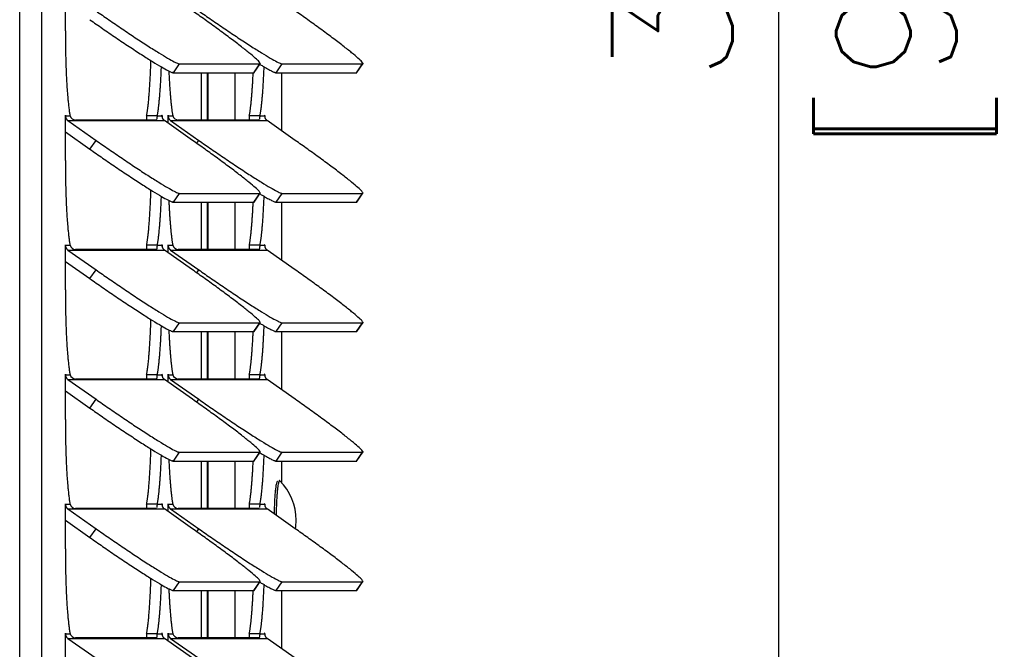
# Model space of a CAD drawing. Header units: inches. Extents: x -1 to 108, y 3 to 87.
# Tile 6 of 17: x 36.27 to 41.6, y 53.66 to 57.07. Entities that reach past the tile are written whole.
import ezdxf

# ---------------------------------------------------------------- set-up
doc = ezdxf.new("R2010")
doc.units = ezdxf.units.IN
doc.header["$LTSCALE"] = 12
doc.header["$MEASUREMENT"] = 0
doc.header["$PDSIZE"] = -1
doc.linetypes.add('SLD-Solid', pattern=[0])
doc.layers.add('DIMENSIONS', color=140, linetype='SLD-Solid', lineweight=25)
doc.layers.add('DIMENSIONS @ 1', color=140, linetype='SLD-Solid', lineweight=25)
doc.styles.add('ROMANS', font='romans.shx')
doc.dimstyles.new('FSTD1', dxfattribs={"dimtxt": 0.65, "dimasz": 0.7, "dimexe": 0.5, "dimexo": 0.5, "dimgap": 0.25, "dimtad": 1, "dimzin": 9, "dimdsep": 46, "dimtxsty": 'ROMANS', "dimcen": 0, "dimadec": 0, "dimazin": 0, "dimtfac": 1, "dimtmove": 0, "dimatfit": 3, "dimfxl": 0, "dimtolj": 1, "dimarcsym": 0})

# ---------------------------------------------------------------- blocks, each defined once
blk = doc.blocks.new('*D91')
at = {"layer": 'Defpoints', "color": 0}
for p in [(37.5778, 75.9829), (37.6949, 39.9827), (40.3784, 39.9827)]:
    blk.add_point(p, dxfattribs=at)
at = {"layer": 'DIMENSIONS', "color": 0, "lineweight": -2}
for p, q in [((38.0778, 75.9829), (40.8784, 75.9829)), ((40.3784, 75.2829), (40.3784, 40.6827)), ((38.1949, 39.9827), (40.8784, 39.9827))]:
    blk.add_line(p, q, dxfattribs=at)
at = {"layer": 'DIMENSIONS', "color": 0}
for points in [[(40.2617, 75.2829), (40.4951, 75.2829), (40.3784, 75.9829)], [(40.2617, 40.6827), (40.4951, 40.6827), (40.3784, 39.9827)]]:
    blk.add_solid(points, dxfattribs=at)
at = {"layer": 'DIMENSIONS', "color": 0, "char_height": 0.65, "attachment_point": 5, "rotation": 90, "style": 'ROMANS'}
for s, insert in [('\\A1;[914.4]', (41.1236, 57.9828)), ('\\A1;36.00', (39.8034, 57.9828))]:
    blk.add_mtext(s, dxfattribs=dict(at, insert=insert))

msp = doc.modelspace()

# ---------------------------------------------------------------- linework, layer by layer
for p, q in [((36.2731, 39.9827), (36.2731, 72.5697)), ((36.3927, 39.9827), (36.3927, 72.5697)), ((36.5201, 57.0075), (36.5201, 57.2485)), ((37.1046, 56.7817), (37.1378, 56.8292)), ((37.1046, 56.7817), (37.5394, 56.7817)), ((37.1378, 56.8292), (37.5725, 56.8292)), ((37.2564, 56.5256), (37.2564, 56.7817)), ((37.2875, 56.7817), (37.2875, 56.5256)), ((37.2909, 56.7817), (37.2909, 56.5256)), ((37.4375, 56.7817), (37.4375, 56.5256)), ((37.5394, 56.7817), (37.5725, 56.8292)), ((37.5414, 56.7824), (37.5746, 56.8299)), ((37.6602, 56.7817), (37.6934, 56.8292)), ((37.6602, 56.7817), (38.095, 56.7817)), ((37.6919, 56.4664), (37.6919, 56.7817)), ((37.6934, 56.8292), (38.1281, 56.8292)), ((38.095, 56.7817), (38.1281, 56.8292)), ((38.097, 56.7824), (38.1302, 56.8299)), ((36.5201, 56.5485), (36.5206, 56.5485)), ((36.5201, 56.3075), (36.5201, 56.5485)), ((36.5206, 56.5485), (36.5456, 56.5485)), ((36.5338, 56.5231), (36.6862, 56.416)), ((36.5338, 56.5231), (37.0557, 56.5231)), ((37.009, 56.5256), (36.5743, 56.5256)), ((37.0175, 56.5485), (36.9597, 56.5485)), ((37.0175, 56.5485), (37.0425, 56.5485)), ((37.0425, 56.5485), (37.043, 56.5485)), ((37.043, 56.5485), (37.043, 56.5428)), ((37.2081, 56.416), (37.0557, 56.5231)), ((37.0757, 56.5485), (37.0762, 56.5485)), ((37.0757, 56.509), (37.0757, 56.5485)), ((37.0762, 56.5485), (37.1012, 56.5485)), ((37.0894, 56.5231), (37.2418, 56.416)), ((37.0894, 56.5231), (37.6113, 56.5231)), ((37.5646, 56.5256), (37.1299, 56.5256)), ((37.5731, 56.5485), (37.5153, 56.5485)), ((37.5731, 56.5485), (37.5981, 56.5485)), ((37.5981, 56.5485), (37.5986, 56.5485)), ((37.5986, 56.5485), (37.5986, 56.5428)), ((37.7637, 56.416), (37.6113, 56.5231)), ((36.5201, 56.4619), (36.653, 56.3684)), ((36.653, 56.3684), (36.6862, 56.416)), ((37.2307, 56.4), (37.2418, 56.416)), ((37.1046, 56.0817), (37.1378, 56.1292)), ((37.1378, 56.1292), (37.5725, 56.1292)), ((37.5394, 56.0817), (37.5725, 56.1292)), ((37.5414, 56.0824), (37.5746, 56.1299)), ((37.6602, 56.0817), (37.6934, 56.1292)), ((37.6934, 56.1292), (38.1281, 56.1292)), ((38.095, 56.0817), (38.1281, 56.1292)), ((38.097, 56.0824), (38.1302, 56.1299)), ((37.1046, 56.0817), (37.5394, 56.0817)), ((37.2564, 55.8256), (37.2564, 56.0817)), ((37.2875, 56.0817), (37.2875, 55.8256)), ((37.2909, 56.0817), (37.2909, 55.8256)), ((37.4375, 56.0817), (37.4375, 55.8256)), ((37.6602, 56.0817), (38.095, 56.0817)), ((37.6919, 55.7664), (37.6919, 56.0817)), ((36.5201, 55.8485), (36.5206, 55.8485)), ((36.5201, 55.6075), (36.5201, 55.8485)), ((36.5206, 55.8485), (36.5456, 55.8485)), ((36.5338, 55.8231), (36.6862, 55.716)), ((36.5338, 55.8231), (37.0557, 55.8231)), ((37.009, 55.8256), (36.5743, 55.8256)), ((37.0175, 55.8485), (36.9597, 55.8485)), ((37.0175, 55.8485), (37.0425, 55.8485)), ((37.0425, 55.8485), (37.043, 55.8485)), ((37.043, 55.8485), (37.043, 55.8428)), ((37.2081, 55.716), (37.0557, 55.8231)), ((37.0757, 55.8485), (37.0762, 55.8485)), ((37.0757, 55.809), (37.0757, 55.8485)), ((37.0762, 55.8485), (37.1012, 55.8485)), ((37.0894, 55.8231), (37.2418, 55.716)), ((37.0894, 55.8231), (37.6113, 55.8231)), ((37.5646, 55.8256), (37.1299, 55.8256)), ((37.5731, 55.8485), (37.5153, 55.8485)), ((37.5731, 55.8485), (37.5981, 55.8485)), ((37.5981, 55.8485), (37.5986, 55.8485)), ((37.5986, 55.8485), (37.5986, 55.8428)), ((37.7637, 55.716), (37.6113, 55.8231)), ((36.5201, 55.7619), (36.653, 55.6684)), ((36.653, 55.6684), (36.6862, 55.716)), ((37.2307, 55.7), (37.2418, 55.716)), ((37.1046, 55.3817), (37.1378, 55.4292)), ((37.1378, 55.4292), (37.5725, 55.4292)), ((37.5394, 55.3817), (37.5725, 55.4292)), ((37.5414, 55.3824), (37.5746, 55.4299)), ((37.6602, 55.3817), (37.6934, 55.4292)), ((37.6934, 55.4292), (38.1281, 55.4292)), ((38.095, 55.3817), (38.1281, 55.4292)), ((38.097, 55.3824), (38.1302, 55.4299)), ((37.1046, 55.3817), (37.5394, 55.3817)), ((37.2564, 55.1256), (37.2564, 55.3817)), ((37.2875, 55.3817), (37.2875, 55.1256)), ((37.2909, 55.3817), (37.2909, 55.1256)), ((37.4375, 55.3817), (37.4375, 55.1256)), ((37.6602, 55.3817), (38.095, 55.3817)), ((37.6919, 55.0664), (37.6919, 55.3817)), ((36.5201, 55.1485), (36.5206, 55.1485)), ((36.5201, 54.9075), (36.5201, 55.1485)), ((36.5206, 55.1485), (36.5456, 55.1485)), ((37.0175, 55.1485), (36.9597, 55.1485)), ((37.0175, 55.1485), (37.0425, 55.1485)), ((37.0425, 55.1485), (37.043, 55.1485)), ((37.043, 55.1485), (37.043, 55.1428)), ((37.0757, 55.1485), (37.0762, 55.1485)), ((37.0757, 55.109), (37.0757, 55.1485)), ((37.0762, 55.1485), (37.1012, 55.1485)), ((37.5731, 55.1485), (37.5153, 55.1485)), ((37.5731, 55.1485), (37.5981, 55.1485)), ((37.5981, 55.1485), (37.5986, 55.1485)), ((37.5986, 55.1485), (37.5986, 55.1428)), ((36.5338, 55.1231), (36.6862, 55.016)), ((36.5338, 55.1231), (37.0557, 55.1231)), ((37.009, 55.1256), (36.5743, 55.1256)), ((37.2081, 55.016), (37.0557, 55.1231)), ((37.0894, 55.1231), (37.2418, 55.016)), ((37.0894, 55.1231), (37.6113, 55.1231)), ((37.5646, 55.1256), (37.1299, 55.1256)), ((37.7637, 55.016), (37.6113, 55.1231)), ((36.5201, 55.0619), (36.653, 54.9684)), ((36.653, 54.9684), (36.6862, 55.016)), ((37.2307, 55), (37.2418, 55.016)), ((37.1046, 54.6817), (37.1378, 54.7292)), ((37.1378, 54.7292), (37.5725, 54.7292)), ((37.5394, 54.6817), (37.5725, 54.7292)), ((37.5414, 54.6824), (37.5746, 54.7299)), ((37.6602, 54.6817), (37.6934, 54.7292)), ((37.6934, 54.7292), (38.1281, 54.7292)), ((38.095, 54.6817), (38.1281, 54.7292)), ((38.097, 54.6824), (38.1302, 54.7299)), ((37.1046, 54.6817), (37.5394, 54.6817)), ((37.2564, 54.4256), (37.2564, 54.6817)), ((37.2875, 54.6817), (37.2875, 54.4256)), ((37.2909, 54.6817), (37.2909, 54.4256)), ((37.4375, 54.6817), (37.4375, 54.4256)), ((37.6602, 54.6817), (38.095, 54.6817)), ((37.6919, 54.5632), (37.6919, 54.6817)), ((36.5201, 54.4485), (36.5206, 54.4485)), ((36.5201, 54.2075), (36.5201, 54.4485)), ((36.5206, 54.4485), (36.5456, 54.4485)), ((37.0175, 54.4485), (36.9597, 54.4485)), ((37.0175, 54.4485), (37.0425, 54.4485)), ((37.0425, 54.4485), (37.043, 54.4485)), ((37.043, 54.4485), (37.043, 54.4428)), ((37.0757, 54.4485), (37.0762, 54.4485)), ((37.0757, 54.409), (37.0757, 54.4485)), ((37.0762, 54.4485), (37.1012, 54.4485)), ((37.5731, 54.4485), (37.5153, 54.4485)), ((37.5731, 54.4485), (37.5981, 54.4485)), ((37.5981, 54.4485), (37.5986, 54.4485)), ((37.5986, 54.4485), (37.5986, 54.4428)), ((36.5338, 54.4231), (36.6862, 54.316)), ((36.5338, 54.4231), (37.0557, 54.4231)), ((37.009, 54.4256), (36.5743, 54.4256)), ((37.2081, 54.316), (37.0557, 54.4231)), ((37.0894, 54.4231), (37.2418, 54.316)), ((37.0894, 54.4231), (37.6113, 54.4231)), ((37.5646, 54.4256), (37.1299, 54.4256)), ((37.7637, 54.316), (37.6113, 54.4231)), ((36.5201, 54.3619), (36.653, 54.2684)), ((36.653, 54.2684), (36.6862, 54.316)), ((37.2307, 54.3), (37.2418, 54.316)), ((37.1046, 53.9817), (37.1378, 54.0292)), ((37.1378, 54.0292), (37.5725, 54.0292)), ((37.5394, 53.9817), (37.5725, 54.0292)), ((37.5414, 53.9824), (37.5746, 54.0299)), ((37.6602, 53.9817), (37.6934, 54.0292)), ((37.6934, 54.0292), (38.1281, 54.0292)), ((38.095, 53.9817), (38.1281, 54.0292)), ((38.097, 53.9824), (38.1302, 54.0299)), ((37.1046, 53.9817), (37.5394, 53.9817)), ((37.2564, 53.7256), (37.2564, 53.9817)), ((37.2875, 53.9817), (37.2875, 53.7256)), ((37.2909, 53.9817), (37.2909, 53.7256)), ((37.4375, 53.9817), (37.4375, 53.7256)), ((37.6602, 53.9817), (38.095, 53.9817)), ((37.6919, 53.6664), (37.6919, 53.9817)), ((36.5201, 53.7485), (36.5206, 53.7485)), ((36.5201, 53.5075), (36.5201, 53.7485)), ((36.5206, 53.7485), (36.5456, 53.7485)), ((37.0175, 53.7485), (36.9597, 53.7485)), ((37.0175, 53.7485), (37.0425, 53.7485)), ((37.0425, 53.7485), (37.043, 53.7485)), ((37.043, 53.7485), (37.043, 53.7428)), ((37.0757, 53.7485), (37.0762, 53.7485)), ((37.0757, 53.709), (37.0757, 53.7485)), ((37.0762, 53.7485), (37.1012, 53.7485)), ((37.5731, 53.7485), (37.5153, 53.7485)), ((37.5731, 53.7485), (37.5981, 53.7485)), ((37.5981, 53.7485), (37.5986, 53.7485)), ((37.5986, 53.7485), (37.5986, 53.7428)), ((36.5338, 53.7231), (36.6862, 53.616)), ((36.5338, 53.7231), (37.0557, 53.7231)), ((37.009, 53.7256), (36.5743, 53.7256)), ((37.2081, 53.616), (37.0557, 53.7231)), ((37.0894, 53.7231), (37.2418, 53.616)), ((37.0894, 53.7231), (37.6113, 53.7231)), ((37.5646, 53.7256), (37.1299, 53.7256)), ((37.7637, 53.616), (37.6113, 53.7231))]:
    msp.add_line(p, q)
for centre, radius, start, end in [((36.5791, 56.5609), 0.0357, 200.4254, 262.2585), ((37.1347, 56.5609), 0.0357, 200.4254, 262.2585), ((36.5791, 55.8609), 0.0357, 200.4254, 262.2585), ((37.1347, 55.8609), 0.0357, 200.4254, 262.2585), ((36.5791, 55.1609), 0.0357, 200.4254, 262.2585), ((37.1347, 55.1609), 0.0357, 200.4254, 262.2585), ((37.4652, 54.362), 0.3031, 0, 44.7355), ((36.5791, 54.4609), 0.0357, 200.4254, 262.2585), ((37.1347, 54.4609), 0.0357, 200.4254, 262.2585), ((37.4652, 54.362), 0.3031, 351.1306, 0), ((36.5791, 53.7609), 0.0357, 200.4254, 262.2585), ((37.1347, 53.7609), 0.0357, 200.4254, 262.2585)]:
    msp.add_arc(centre, radius, start, end)
for points, weights in [([(36.6862, 57.116), (37.0942, 56.8292), (37.1378, 56.8292)], [1, 0.707106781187, 1]), ([(37.5725, 56.8292), (37.6161, 56.8292), (37.2081, 57.116)], [1, 0.707106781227, 1]), ([(37.2418, 57.116), (37.6498, 56.8292), (37.6934, 56.8292)], [1, 0.707106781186, 1]), ([(38.1281, 56.8292), (38.1717, 56.8292), (37.7637, 57.116)], [1, 0.707106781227, 1]), ([(36.653, 57.0684), (37.061, 56.7817), (37.1046, 56.7817)], [1, 0.707106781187, 1]), ([(36.5201, 57.0075), (36.5201, 56.6844), (36.5456, 56.5485)], [1, 0.842877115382, 1]), ([(36.9597, 56.5485), (36.977, 56.6404), (36.983, 56.8476)], [1, 0.918121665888, 1]), ([(37.0175, 56.5485), (37.0331, 56.6314), (37.0396, 56.8133)], [1, 0.931850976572, 1]), ([(37.0799, 56.7912), (37.0868, 56.6256), (37.1012, 56.5485)], [1, 0.940273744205, 1]), ([(37.5153, 56.5485), (37.5293, 56.6231), (37.5362, 56.7817)], [1, 0.943783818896, 1]), ([(37.5394, 56.7817), (37.5409, 56.7817), (37.5414, 56.7824)], [1, 0.999360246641, 1]), ([(37.5724, 56.8269), (37.6475, 56.7817), (37.6602, 56.7817)], [1, 0.959786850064, 1]), ([(37.5731, 56.5485), (37.5887, 56.6314), (37.5953, 56.8133)], [1, 0.931850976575, 1]), ([(38.095, 56.7817), (38.0965, 56.7817), (38.097, 56.7824)], [1, 0.999360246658, 1]), ([(36.5206, 56.5485), (36.5206, 56.5323), (36.5338, 56.5231)], [1, 0.887010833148, 1]), ([(37.0425, 56.5485), (37.0425, 56.5323), (37.0557, 56.5231)], [1, 0.887010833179, 1]), ([(37.0762, 56.5485), (37.0762, 56.5323), (37.0894, 56.5231)], [1, 0.887010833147, 1]), ([(37.5981, 56.5485), (37.5981, 56.5323), (37.6113, 56.5231)], [1, 0.88701083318, 1]), ([(36.6862, 56.416), (37.0942, 56.1292), (37.1378, 56.1292)], [1, 0.707106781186, 1]), ([(37.5725, 56.1292), (37.6161, 56.1292), (37.2081, 56.416)], [1, 0.707106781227, 1]), ([(37.2418, 56.416), (37.6498, 56.1292), (37.6934, 56.1292)], [1, 0.707106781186, 1]), ([(38.1281, 56.1292), (38.1717, 56.1292), (37.7637, 56.416)], [1, 0.707106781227, 1]), ([(36.653, 56.3684), (37.061, 56.0817), (37.1046, 56.0817)], [1, 0.707106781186, 1]), ([(36.5201, 56.3075), (36.5201, 55.9844), (36.5456, 55.8485)], [1, 0.842877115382, 1]), ([(36.9597, 55.8485), (36.977, 55.9404), (36.983, 56.1476)], [1, 0.918121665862, 1]), ([(37.0175, 55.8485), (37.0331, 55.9314), (37.0396, 56.1133)], [1, 0.931850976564, 1]), ([(37.0799, 56.0912), (37.0868, 55.9256), (37.1012, 55.8485)], [1, 0.940273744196, 1]), ([(37.5724, 56.1269), (37.6475, 56.0817), (37.6602, 56.0817)], [1, 0.959786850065, 1]), ([(37.5731, 55.8485), (37.5887, 55.9314), (37.5953, 56.1133)], [1, 0.931850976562, 1]), ([(37.5153, 55.8485), (37.5293, 55.9231), (37.5362, 56.0817)], [1, 0.943783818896, 1]), ([(37.5394, 56.0817), (37.5409, 56.0817), (37.5414, 56.0824)], [1, 0.999360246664, 1]), ([(38.095, 56.0817), (38.0965, 56.0817), (38.097, 56.0824)], [1, 0.999360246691, 1]), ([(36.5206, 55.8485), (36.5206, 55.8323), (36.5338, 55.8231)], [1, 0.887010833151, 1]), ([(37.0425, 55.8485), (37.0425, 55.8323), (37.0557, 55.8231)], [1, 0.887010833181, 1]), ([(37.0762, 55.8485), (37.0762, 55.8323), (37.0894, 55.8231)], [1, 0.887010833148, 1]), ([(37.5981, 55.8485), (37.5981, 55.8323), (37.6113, 55.8231)], [1, 0.887010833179, 1]), ([(36.6862, 55.716), (37.0942, 55.4292), (37.1378, 55.4292)], [1, 0.707106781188, 1]), ([(37.5725, 55.4292), (37.6161, 55.4292), (37.2081, 55.716)], [1, 0.707106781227, 1]), ([(37.2418, 55.716), (37.6498, 55.4292), (37.6934, 55.4292)], [1, 0.707106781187, 1]), ([(38.1281, 55.4292), (38.1717, 55.4292), (37.7637, 55.716)], [1, 0.707106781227, 1]), ([(36.653, 55.6684), (37.061, 55.3817), (37.1046, 55.3817)], [1, 0.707106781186, 1]), ([(36.5201, 55.6075), (36.5201, 55.2844), (36.5456, 55.1485)], [1, 0.842877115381, 1]), ([(36.9597, 55.1485), (36.977, 55.2404), (36.983, 55.4476)], [1, 0.918121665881, 1]), ([(37.0175, 55.1485), (37.0331, 55.2314), (37.0396, 55.4133)], [1, 0.931850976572, 1]), ([(37.5724, 55.4269), (37.6475, 55.3817), (37.6602, 55.3817)], [1, 0.959786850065, 1]), ([(37.5731, 55.1485), (37.5887, 55.2314), (37.5953, 55.4133)], [1, 0.931850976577, 1]), ([(37.0799, 55.3912), (37.0868, 55.2256), (37.1012, 55.1485)], [1, 0.940273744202, 1]), ([(37.5153, 55.1485), (37.5293, 55.2231), (37.5362, 55.3817)], [1, 0.943783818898, 1]), ([(37.5394, 55.3817), (37.5409, 55.3817), (37.5414, 55.3824)], [1, 0.999360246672, 1]), ([(38.095, 55.3817), (38.0965, 55.3817), (38.097, 55.3824)], [1, 0.999360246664, 1]), ([(36.5206, 55.1485), (36.5206, 55.1323), (36.5338, 55.1231)], [1, 0.887010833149, 1]), ([(37.0425, 55.1485), (37.0425, 55.1323), (37.0557, 55.1231)], [1, 0.887010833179, 1]), ([(37.0762, 55.1485), (37.0762, 55.1323), (37.0894, 55.1231)], [1, 0.887010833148, 1]), ([(37.5981, 55.1485), (37.5981, 55.1323), (37.6113, 55.1231)], [1, 0.887010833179, 1]), ([(36.653, 54.9684), (37.061, 54.6817), (37.1046, 54.6817)], [1, 0.707106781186, 1]), ([(36.6862, 55.016), (37.0942, 54.7292), (37.1378, 54.7292)], [1, 0.707106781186, 1]), ([(37.5725, 54.7292), (37.6161, 54.7292), (37.2081, 55.016)], [1, 0.707106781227, 1]), ([(37.2418, 55.016), (37.6498, 54.7292), (37.6934, 54.7292)], [1, 0.707106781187, 1]), ([(38.1281, 54.7292), (38.1717, 54.7292), (37.7637, 55.016)], [1, 0.707106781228, 1]), ([(36.5201, 54.9075), (36.5201, 54.5844), (36.5456, 54.4485)], [1, 0.842877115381, 1]), ([(36.9597, 54.4485), (36.977, 54.5404), (36.983, 54.7476)], [1, 0.918121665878, 1]), ([(37.0175, 54.4485), (37.0331, 54.5314), (37.0396, 54.7133)], [1, 0.931850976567, 1]), ([(37.5724, 54.7269), (37.6475, 54.6817), (37.6602, 54.6817)], [1, 0.959786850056, 1]), ([(37.5731, 54.4485), (37.5887, 54.5314), (37.5953, 54.7133)], [1, 0.931850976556, 1]), ([(37.0799, 54.6912), (37.0868, 54.5256), (37.1012, 54.4485)], [1, 0.940273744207, 1]), ([(37.5153, 54.4485), (37.5293, 54.5231), (37.5362, 54.6817)], [1, 0.943783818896, 1]), ([(37.5394, 54.6817), (37.5409, 54.6817), (37.5414, 54.6824)], [1, 0.999360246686, 1]), ([(38.095, 54.6817), (38.0965, 54.6817), (38.097, 54.6824)], [1, 0.999360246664, 1]), ([(37.6669, 54.5713), (37.652, 54.5645), (37.6496, 54.3962)], [1, 0.775295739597, 1]), ([(37.6766, 54.5744), (37.6622, 54.5536), (37.6604, 54.3885)], [1, 0.789851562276, 1]), ([(37.6806, 54.5753), (37.6786, 54.5773), (37.6766, 54.5744)], [1, 0.99430323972, 1]), ([(36.5206, 54.4485), (36.5206, 54.4323), (36.5338, 54.4231)], [1, 0.887010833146, 1]), ([(37.0425, 54.4485), (37.0425, 54.4323), (37.0557, 54.4231)], [1, 0.887010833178, 1]), ([(37.0762, 54.4485), (37.0762, 54.4323), (37.0894, 54.4231)], [1, 0.887010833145, 1]), ([(37.5981, 54.4485), (37.5981, 54.4323), (37.6113, 54.4231)], [1, 0.887010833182, 1]), ([(36.6862, 54.316), (37.0942, 54.0292), (37.1378, 54.0292)], [1, 0.707106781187, 1]), ([(37.5725, 54.0292), (37.6161, 54.0292), (37.2081, 54.316)], [1, 0.707106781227, 1]), ([(37.2418, 54.316), (37.6498, 54.0292), (37.6934, 54.0292)], [1, 0.707106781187, 1]), ([(38.1281, 54.0292), (38.1717, 54.0292), (37.7637, 54.316)], [1, 0.707106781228, 1]), ([(36.653, 54.2684), (37.061, 53.9817), (37.1046, 53.9817)], [1, 0.707106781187, 1]), ([(36.5201, 54.2075), (36.5201, 53.8844), (36.5456, 53.7485)], [1, 0.842877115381, 1]), ([(36.9597, 53.7485), (36.977, 53.8404), (36.983, 54.0476)], [1, 0.918121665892, 1]), ([(37.0175, 53.7485), (37.0331, 53.8314), (37.0396, 54.0133)], [1, 0.931850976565, 1]), ([(37.5724, 54.0269), (37.6475, 53.9817), (37.6602, 53.9817)], [1, 0.959786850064, 1]), ([(37.5731, 53.7485), (37.5887, 53.8314), (37.5953, 54.0133)], [1, 0.931850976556, 1]), ([(37.0799, 53.9912), (37.0868, 53.8256), (37.1012, 53.7485)], [1, 0.94027374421, 1]), ([(37.5153, 53.7485), (37.5293, 53.8231), (37.5362, 53.9817)], [1, 0.943783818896, 1]), ([(37.5394, 53.9817), (37.5409, 53.9817), (37.5414, 53.9824)], [1, 0.999360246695, 1]), ([(38.095, 53.9817), (38.0965, 53.9817), (38.097, 53.9824)], [1, 0.999360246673, 1]), ([(36.5206, 53.7485), (36.5206, 53.7323), (36.5338, 53.7231)], [1, 0.88701083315, 1]), ([(37.0425, 53.7485), (37.0425, 53.7323), (37.0557, 53.7231)], [1, 0.887010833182, 1]), ([(37.0762, 53.7485), (37.0762, 53.7323), (37.0894, 53.7231)], [1, 0.887010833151, 1]), ([(37.5981, 53.7485), (37.5981, 53.7323), (37.6113, 53.7231)], [1, 0.887010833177, 1])]:
    msp.add_rational_spline(points, weights, degree=2)
for points, weights in [([(36.5206, 56.5485), (36.5206, 56.5515), (36.5204, 56.5515), (36.5201, 56.5515), (36.5201, 56.5485)], [1, 0.707106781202, 1, 0.707106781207, 1]), ([(37.043, 56.5485), (37.043, 56.5515), (37.0428, 56.5515), (37.0425, 56.5515), (37.0425, 56.5485)], [1, 0.707106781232, 1, 0.707106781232, 1]), ([(37.0762, 56.5485), (37.0762, 56.5515), (37.076, 56.5515), (37.0757, 56.5515), (37.0757, 56.5485)], [1, 0.707106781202, 1, 0.707106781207, 1]), ([(37.5986, 56.5485), (37.5986, 56.5515), (37.5984, 56.5515), (37.5981, 56.5515), (37.5981, 56.5485)], [1, 0.707106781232, 1, 0.707106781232, 1]), ([(36.5206, 55.8485), (36.5206, 55.8515), (36.5204, 55.8515), (36.5201, 55.8515), (36.5201, 55.8485)], [1, 0.707106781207, 1, 0.707106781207, 1]), ([(37.043, 55.8485), (37.043, 55.8515), (37.0428, 55.8515), (37.0425, 55.8515), (37.0425, 55.8485)], [1, 0.707106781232, 1, 0.707106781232, 1]), ([(37.0762, 55.8485), (37.0762, 55.8515), (37.076, 55.8515), (37.0757, 55.8515), (37.0757, 55.8485)], [1, 0.707106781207, 1, 0.707106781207, 1]), ([(37.5986, 55.8485), (37.5986, 55.8515), (37.5984, 55.8515), (37.5981, 55.8515), (37.5981, 55.8485)], [1, 0.707106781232, 1, 0.707106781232, 1]), ([(36.5206, 55.1485), (36.5206, 55.1515), (36.5204, 55.1515), (36.5201, 55.1515), (36.5201, 55.1485)], [1, 0.707106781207, 1, 0.707106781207, 1]), ([(37.043, 55.1485), (37.043, 55.1515), (37.0428, 55.1515), (37.0425, 55.1515), (37.0425, 55.1485)], [1, 0.707106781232, 1, 0.707106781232, 1]), ([(37.0762, 55.1485), (37.0762, 55.1515), (37.076, 55.1515), (37.0757, 55.1515), (37.0757, 55.1485)], [1, 0.707106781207, 1, 0.707106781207, 1]), ([(37.5986, 55.1485), (37.5986, 55.1515), (37.5984, 55.1515), (37.5981, 55.1515), (37.5981, 55.1485)], [1, 0.707106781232, 1, 0.707106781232, 1]), ([(36.5206, 54.4485), (36.5206, 54.4515), (36.5204, 54.4515), (36.5201, 54.4515), (36.5201, 54.4485)], [1, 0.707106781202, 1, 0.707106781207, 1]), ([(37.043, 54.4485), (37.043, 54.4515), (37.0428, 54.4515), (37.0425, 54.4515), (37.0425, 54.4485)], [1, 0.707106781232, 1, 0.707106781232, 1]), ([(37.0762, 54.4485), (37.0762, 54.4515), (37.076, 54.4515), (37.0757, 54.4515), (37.0757, 54.4485)], [1, 0.707106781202, 1, 0.707106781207, 1]), ([(37.5986, 54.4485), (37.5986, 54.4515), (37.5984, 54.4515), (37.5981, 54.4515), (37.5981, 54.4485)], [1, 0.707106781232, 1, 0.707106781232, 1]), ([(36.5206, 53.7485), (36.5206, 53.7515), (36.5204, 53.7515), (36.5201, 53.7515), (36.5201, 53.7485)], [1, 0.707106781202, 1, 0.707106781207, 1]), ([(37.043, 53.7485), (37.043, 53.7515), (37.0428, 53.7515), (37.0425, 53.7515), (37.0425, 53.7485)], [1, 0.707106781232, 1, 0.707106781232, 1]), ([(37.0762, 53.7485), (37.0762, 53.7515), (37.076, 53.7515), (37.0757, 53.7515), (37.0757, 53.7485)], [1, 0.707106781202, 1, 0.707106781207, 1]), ([(37.5986, 53.7485), (37.5986, 53.7515), (37.5984, 53.7515), (37.5981, 53.7515), (37.5981, 53.7485)], [1, 0.707106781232, 1, 0.707106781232, 1])]:
    msp.add_rational_spline(points, weights, degree=2, knots=[0, 0, 0, 0.5, 0.5, 1, 1, 1])
for points in [[(36.9597, 56.5485), (36.9587, 56.5396), (36.9589, 56.5316), (36.9597, 56.5246)], [(37.5153, 56.5485), (37.5143, 56.5396), (37.5145, 56.5316), (37.5154, 56.5246)], [(36.9597, 55.8485), (36.9587, 55.8396), (36.9589, 55.8316), (36.9597, 55.8246)], [(37.5153, 55.8485), (37.5143, 55.8396), (37.5145, 55.8316), (37.5154, 55.8246)], [(36.9597, 55.1485), (36.9587, 55.1396), (36.9589, 55.1316), (36.9597, 55.1246)], [(37.5153, 55.1485), (37.5143, 55.1396), (37.5145, 55.1316), (37.5154, 55.1246)], [(36.9597, 54.4485), (36.9587, 54.4396), (36.9589, 54.4316), (36.9597, 54.4246)], [(37.5153, 54.4485), (37.5143, 54.4396), (37.5145, 54.4316), (37.5154, 54.4246)], [(36.9597, 53.7485), (36.9587, 53.7396), (36.9589, 53.7316), (36.9597, 53.7246)], [(37.5153, 53.7485), (37.5143, 53.7396), (37.5145, 53.7316), (37.5154, 53.7246)]]:
    msp.add_open_spline(points, degree=3)
for points, knots in [([(37.0134, 56.5279), (37.0132, 56.5274), (37.0126, 56.5265), (37.0112, 56.5257), (37.0097, 56.5256), (37.009, 56.5256)], [0.6416993, 0.6416993, 0.6416993, 0.6416993, 0.7448353, 0.8722861, 1, 1, 1, 1]), ([(37.0175, 56.5485), (37.0172, 56.5474), (37.0165, 56.5453), (37.0158, 56.5425), (37.0153, 56.5399), (37.015, 56.5375), (37.0148, 56.5353), (37.0146, 56.5335), (37.0144, 56.5318), (37.0143, 56.5309), (37.0142, 56.5304)], [0, 0, 0, 0, 0.0600354, 0.1205385, 0.1814811, 0.2428348, 0.3045705, 0.3666581, 0.4290671, 0.4917669, 0.4917669, 0.4917669, 0.4917669]), ([(37.5691, 56.5279), (37.5688, 56.5274), (37.5682, 56.5265), (37.5668, 56.5257), (37.5654, 56.5256), (37.5646, 56.5256)], [0.6416993, 0.6416993, 0.6416993, 0.6416993, 0.7448353, 0.8722861, 1, 1, 1, 1]), ([(37.5731, 56.5485), (37.5728, 56.5474), (37.5721, 56.5453), (37.5714, 56.5425), (37.571, 56.5399), (37.5706, 56.5375), (37.5704, 56.5353), (37.5702, 56.5335), (37.57, 56.5318), (37.5699, 56.5309), (37.5698, 56.5304)], [0, 0, 0, 0, 0.0600354, 0.1205385, 0.1814811, 0.2428348, 0.3045705, 0.3666581, 0.4290671, 0.4917669, 0.4917669, 0.4917669, 0.4917669]), ([(37.0134, 55.8279), (37.0132, 55.8274), (37.0126, 55.8265), (37.0112, 55.8257), (37.0097, 55.8256), (37.009, 55.8256)], [0.6416993, 0.6416993, 0.6416993, 0.6416993, 0.7448353, 0.8722861, 1, 1, 1, 1]), ([(37.0175, 55.8485), (37.0172, 55.8474), (37.0165, 55.8453), (37.0158, 55.8425), (37.0153, 55.8399), (37.015, 55.8375), (37.0148, 55.8353), (37.0146, 55.8335), (37.0144, 55.8318), (37.0143, 55.8309), (37.0142, 55.8304)], [0, 0, 0, 0, 0.0600354, 0.1205385, 0.1814811, 0.2428348, 0.3045705, 0.3666581, 0.4290671, 0.4917669, 0.4917669, 0.4917669, 0.4917669]), ([(37.5691, 55.8279), (37.5688, 55.8274), (37.5682, 55.8265), (37.5668, 55.8257), (37.5654, 55.8256), (37.5646, 55.8256)], [0.6416993, 0.6416993, 0.6416993, 0.6416993, 0.7448353, 0.8722861, 1, 1, 1, 1]), ([(37.5731, 55.8485), (37.5728, 55.8474), (37.5721, 55.8453), (37.5714, 55.8425), (37.571, 55.8399), (37.5706, 55.8375), (37.5704, 55.8353), (37.5702, 55.8335), (37.57, 55.8318), (37.5699, 55.8309), (37.5698, 55.8304)], [0, 0, 0, 0, 0.0600354, 0.1205385, 0.1814811, 0.2428348, 0.3045705, 0.3666581, 0.4290671, 0.4917669, 0.4917669, 0.4917669, 0.4917669]), ([(37.0134, 55.1279), (37.0132, 55.1274), (37.0126, 55.1265), (37.0112, 55.1257), (37.0097, 55.1256), (37.009, 55.1256)], [0.6416993, 0.6416993, 0.6416993, 0.6416993, 0.7448353, 0.8722861, 1, 1, 1, 1]), ([(37.0175, 55.1485), (37.0172, 55.1474), (37.0165, 55.1453), (37.0158, 55.1425), (37.0153, 55.1399), (37.015, 55.1375), (37.0148, 55.1353), (37.0146, 55.1335), (37.0144, 55.1318), (37.0143, 55.1309), (37.0142, 55.1304)], [0, 0, 0, 0, 0.0600354, 0.1205385, 0.1814811, 0.2428348, 0.3045705, 0.3666581, 0.4290671, 0.4917669, 0.4917669, 0.4917669, 0.4917669]), ([(37.5691, 55.1279), (37.5688, 55.1274), (37.5682, 55.1265), (37.5668, 55.1257), (37.5654, 55.1256), (37.5646, 55.1256)], [0.6416993, 0.6416993, 0.6416993, 0.6416993, 0.7448353, 0.8722861, 1, 1, 1, 1]), ([(37.5731, 55.1485), (37.5728, 55.1474), (37.5721, 55.1453), (37.5714, 55.1425), (37.571, 55.1399), (37.5706, 55.1375), (37.5704, 55.1353), (37.5702, 55.1335), (37.57, 55.1318), (37.5699, 55.1309), (37.5698, 55.1304)], [0, 0, 0, 0, 0.0600354, 0.1205385, 0.1814811, 0.2428348, 0.3045705, 0.3666581, 0.4290671, 0.4917669, 0.4917669, 0.4917669, 0.4917669]), ([(37.0175, 54.4485), (37.0172, 54.4474), (37.0165, 54.4453), (37.0158, 54.4425), (37.0153, 54.4399), (37.015, 54.4375), (37.0148, 54.4353), (37.0146, 54.4335), (37.0144, 54.4318), (37.0143, 54.4309), (37.0142, 54.4304)], [0, 0, 0, 0, 0.0600354, 0.1205385, 0.1814811, 0.2428348, 0.3045705, 0.3666581, 0.4290671, 0.4917669, 0.4917669, 0.4917669, 0.4917669]), ([(37.5731, 54.4485), (37.5728, 54.4474), (37.5721, 54.4453), (37.5714, 54.4425), (37.571, 54.4399), (37.5706, 54.4375), (37.5704, 54.4353), (37.5702, 54.4335), (37.57, 54.4318), (37.5699, 54.4309), (37.5698, 54.4304)], [0, 0, 0, 0, 0.0600354, 0.1205385, 0.1814811, 0.2428348, 0.3045705, 0.3666581, 0.4290671, 0.4917669, 0.4917669, 0.4917669, 0.4917669]), ([(37.0134, 54.4279), (37.0132, 54.4274), (37.0126, 54.4265), (37.0112, 54.4257), (37.0097, 54.4256), (37.009, 54.4256)], [0.6416993, 0.6416993, 0.6416993, 0.6416993, 0.7448353, 0.8722861, 1, 1, 1, 1]), ([(37.5691, 54.4279), (37.5688, 54.4274), (37.5682, 54.4265), (37.5668, 54.4257), (37.5654, 54.4256), (37.5646, 54.4256)], [0.6416993, 0.6416993, 0.6416993, 0.6416993, 0.7448353, 0.8722861, 1, 1, 1, 1]), ([(37.0175, 53.7485), (37.0172, 53.7474), (37.0165, 53.7453), (37.0158, 53.7425), (37.0153, 53.7399), (37.015, 53.7375), (37.0148, 53.7353), (37.0146, 53.7335), (37.0144, 53.7318), (37.0143, 53.7309), (37.0142, 53.7304)], [0, 0, 0, 0, 0.0600354, 0.1205385, 0.1814811, 0.2428348, 0.3045705, 0.3666581, 0.4290671, 0.4917669, 0.4917669, 0.4917669, 0.4917669]), ([(37.5731, 53.7485), (37.5728, 53.7474), (37.5721, 53.7453), (37.5714, 53.7425), (37.571, 53.7399), (37.5706, 53.7375), (37.5704, 53.7353), (37.5702, 53.7335), (37.57, 53.7318), (37.5699, 53.7309), (37.5698, 53.7304)], [0, 0, 0, 0, 0.0600354, 0.1205385, 0.1814811, 0.2428348, 0.3045705, 0.3666581, 0.4290671, 0.4917669, 0.4917669, 0.4917669, 0.4917669]), ([(37.0134, 53.7279), (37.0132, 53.7274), (37.0126, 53.7265), (37.0112, 53.7257), (37.0097, 53.7256), (37.009, 53.7256)], [0.6416993, 0.6416993, 0.6416993, 0.6416993, 0.7448353, 0.8722861, 1, 1, 1, 1]), ([(37.5691, 53.7279), (37.5688, 53.7274), (37.5682, 53.7265), (37.5668, 53.7257), (37.5654, 53.7256), (37.5646, 53.7256)], [0.6416993, 0.6416993, 0.6416993, 0.6416993, 0.7448353, 0.8722861, 1, 1, 1, 1])]:
    msp.add_open_spline(points, degree=3, knots=knots)

# ---------------------------------------------------------------- dimensions: what is measured, and where the dimension line sits
at = {"layer": 'DIMENSIONS @ 1'}
dim = msp.add_linear_dim(base=(40.3784, 39.9827), p1=(37.5778, 75.9829), p2=(37.6949, 39.9827), angle=90, dimstyle='FSTD1', override={"dimscale": 1, "dimzin": 1, "dimpost": '\\X', "dimtix": 0, "dimtofl": 1, "dimtmove": 0, "dimatfit": 3}, dxfattribs=at)
dim.commit()
dim.dimension.update_dxf_attribs({"geometry": '*D91', "text_midpoint": (40.3784, 57.9828)})

doc.saveas('drawing.dxf')
